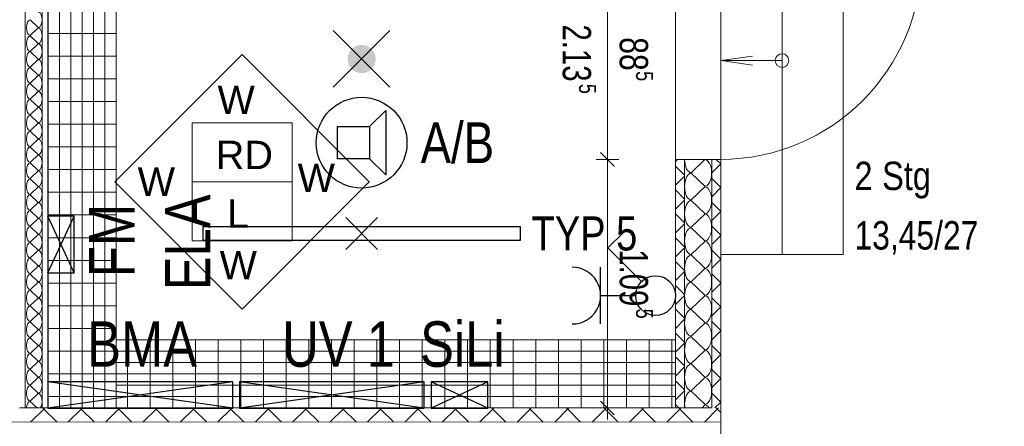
# Model space of a CAD drawing. Extents: x 1101 to 1942, y 41 to 882.
# Tile 94 of 113: x 1533 to 1620, y 690 to 726. Entities that reach past the tile are written whole.
import ezdxf
from ezdxf.lldxf.tags import DXFTag

# ---------------------------------------------------------------- set-up
doc = ezdxf.new("R2010")
doc.units = 0
doc.layers.get('0').update_dxf_attribs({"lineweight": 13})
for name, color, linetype, lineweight in [('Axen', 7, 'Continuous', 25), ('Beschriftung', 7, 'Continuous', 25), ('Fullfläche', 7, 'Continuous', 25), ('Maßlinien', 7, 'Continuous', 25), ('Treppen', 7, 'Continuous', 25), ('Türen-A03CP7E11H', 7, 'Continuous', 25), ('Wände', 7, 'Continuous', 25)]:
    doc.layers.add(name, color=color, linetype=linetype, lineweight=lineweight)
for name, color, linetype, lineweight, true_color in [('BI_E_Beschallung', 5, 'Continuous', 25, 0x0000ff), ('BI_E_Einbruchmeldeanlagen', 5, 'Continuous', 25, 0x0000ff), ('BI_E_Licht', 7, 'Continuous', 25, 0xff6600), ('BI_E_Sicherheitsleuchten', 3, 'Continuous', 25, 0x00ff00), ('BI_E_Starkstrom', 1, 'Continuous', 25, 0xff0000), ('BI_E_Steckdosen', 1, 'Continuous', 25, 0xff0000), ('BI_E_Stromkreis', 1, 'Continuous', 25, 0xff0000), ('BI_E_Trassen 1', 4, 'Continuous', 18, 0x00ffff)]:
    doc.layers.add(name, color=color, linetype=linetype, lineweight=lineweight, true_color=true_color)
doc.styles.get("Standard").update_dxf_attribs({"font": 'arial.ttf'})
tags = doc.linetypes.add('ALL_S25', pattern=[0.001, 0, -0.001]).pattern_tags.tags
tags[6:7] = [DXFTag(74, 4), DXFTag(75, 0), DXFTag(340, '0'), DXFTag(46, 1.0), DXFTag(50, 0.0), DXFTag(44, 0.0), DXFTag(45, 0.0)]
tags[4:5] = [DXFTag(74, 4), DXFTag(75, 0), DXFTag(340, '0'), DXFTag(46, 1.0), DXFTag(50, 0.0), DXFTag(44, 0.0), DXFTag(45, 0.0)]
tags = doc.linetypes.add('PUNKT2_S9-A03CP7E21H', pattern=[0.001, 0, -0.001]).pattern_tags.tags
tags[6:7] = [DXFTag(74, 4), DXFTag(75, 0), DXFTag(340, '0'), DXFTag(46, 1.0), DXFTag(50, 0.0), DXFTag(44, 0.0), DXFTag(45, 0.0)]
tags[4:5] = [DXFTag(74, 4), DXFTag(75, 0), DXFTag(340, '0'), DXFTag(46, 1.0), DXFTag(50, 0.0), DXFTag(44, 0.0), DXFTag(45, 0.0)]
tags = doc.linetypes.add('VERDECKT2_S15', pattern=[0.0035, 0.001, -0.0025]).pattern_tags.tags
tags[6:7] = [DXFTag(74, 4), DXFTag(75, 0), DXFTag(340, '0'), DXFTag(46, 1.0), DXFTag(50, 0.0), DXFTag(44, 0.0), DXFTag(45, 0.0)]
tags[4:5] = [DXFTag(74, 4), DXFTag(75, 0), DXFTag(340, '0'), DXFTag(46, 1.0), DXFTag(50, 0.0), DXFTag(44, 0.0), DXFTag(45, 0.0)]

# ---------------------------------------------------------------- blocks, each defined once
blk = doc.blocks.new('Referenz-A03CP7E41H', base_point=(1127.794, 89.807))
at = {"layer": 'Axen', "color": 0, "linetype": 'ALL_S25', "lineweight": -2, "ltscale": 0.13}
blk.add_line((1594.698, 90.134), (1594.698, 825.648), dxfattribs=at)
at = {"layer": 'Beschriftung', "color": 0, "lineweight": -2}
for p, q in [((1541.268, 711.864), (1552.483, 723.075)), ((1552.483, 723.075), (1563.695, 711.86)), ((1548.082, 711.862), (1548.082, 717.062)), ((1548.082, 717.062), (1556.882, 717.061)), ((1556.882, 717.061), (1556.882, 711.861)), ((1552.48, 700.649), (1541.268, 711.864)), ((1548.081, 706.662), (1548.082, 711.862)), ((1556.882, 711.861), (1548.082, 711.862)), ((1563.695, 711.86), (1552.48, 700.649)), ((1556.882, 711.861), (1556.881, 706.661)), ((1556.881, 706.661), (1548.081, 706.662))]:
    blk.add_line(p, q, dxfattribs=at)
at = {"layer": 'Fullfläche', "color": 0, "lineweight": -2}
for p, q in [((1533.799, 726.134), (1534.499, 725.462)), ((1534.499, 725.434), (1533.799, 724.762)), ((1533.799, 724.734), (1534.499, 724.062)), ((1534.499, 724.034), (1533.799, 723.362)), ((1533.799, 723.334), (1534.499, 722.662)), ((1534.499, 722.634), (1533.799, 721.962)), ((1533.799, 721.934), (1534.499, 721.262)), ((1534.499, 721.234), (1533.799, 720.562)), ((1533.799, 720.534), (1534.499, 719.862)), ((1534.499, 719.834), (1533.799, 719.162)), ((1533.799, 719.134), (1534.499, 718.462)), ((1534.499, 718.434), (1533.799, 717.762)), ((1533.799, 717.734), (1534.499, 717.062)), ((1534.499, 717.034), (1533.799, 716.362)), ((1533.799, 716.334), (1534.499, 715.662)), ((1534.499, 715.634), (1533.799, 714.962)), ((1533.799, 714.934), (1534.499, 714.262)), ((1534.499, 714.234), (1533.799, 713.562)), ((1590.698, 713.664), (1590.882, 713.848)), ((1593.298, 713.824), (1592.098, 712.672)), ((1594.692, 713.459), (1594.303, 713.848)), ((1533.799, 713.534), (1534.499, 712.862)), ((1590.698, 713.249), (1591.498, 712.45)), ((1594.692, 713.455), (1593.898, 712.661)), ((1594.698, 713.462), (1594.694, 713.459)), ((1594.698, 713.451), (1594.694, 713.455)), ((1534.499, 712.834), (1533.799, 712.162)), ((1533.799, 712.134), (1534.499, 711.462)), ((1590.698, 711.564), (1591.498, 712.363)), ((1592.098, 712.624), (1593.298, 711.472)), ((1594.692, 711.359), (1593.898, 712.152)), ((1534.499, 711.434), (1533.799, 710.762)), ((1593.298, 711.424), (1592.098, 710.272)), ((1594.692, 711.355), (1593.898, 710.561)), ((1594.698, 711.362), (1594.694, 711.359)), ((1594.698, 711.351), (1594.694, 711.355)), ((1533.799, 710.734), (1534.499, 710.062)), ((1590.698, 711.149), (1591.498, 710.35)), ((1534.499, 710.034), (1533.799, 709.362)), ((1590.698, 709.464), (1591.498, 710.263)), ((1592.098, 710.224), (1593.298, 709.072)), ((1594.692, 709.259), (1593.898, 710.053)), ((1533.799, 709.334), (1534.499, 708.662)), ((1534.499, 708.634), (1533.799, 707.962)), ((1590.698, 709.049), (1591.498, 708.25)), ((1593.298, 709.024), (1592.098, 707.872)), ((1594.692, 709.255), (1593.898, 708.461)), ((1594.698, 709.262), (1594.694, 709.259)), ((1594.698, 709.251), (1594.694, 709.255)), ((1533.799, 707.934), (1534.499, 707.262)), ((1590.698, 707.364), (1591.498, 708.163)), ((1592.098, 707.824), (1593.298, 706.672)), ((1594.692, 707.159), (1593.898, 707.953)), ((1534.499, 707.234), (1533.799, 706.562)), ((1590.698, 706.949), (1591.498, 706.15)), ((1594.692, 707.155), (1593.898, 706.361)), ((1594.698, 707.162), (1594.694, 707.159)), ((1594.698, 707.151), (1594.694, 707.155)), ((1533.799, 706.534), (1534.499, 705.862)), ((1590.698, 705.264), (1591.498, 706.063)), ((1593.298, 706.624), (1592.098, 705.472)), ((1534.499, 705.834), (1533.799, 705.162)), ((1533.799, 705.134), (1534.499, 704.462)), ((1592.098, 705.424), (1593.298, 704.272)), ((1594.692, 705.059), (1593.898, 705.853)), ((1534.499, 704.434), (1533.799, 703.762)), ((1590.698, 704.849), (1591.498, 704.05)), ((1594.692, 705.055), (1593.898, 704.261)), ((1594.698, 705.062), (1594.694, 705.059)), ((1594.698, 705.051), (1594.694, 705.055)), ((1533.799, 703.734), (1534.499, 703.062)), ((1590.698, 703.164), (1591.498, 703.963)), ((1593.298, 704.224), (1592.098, 703.072)), ((1594.692, 702.959), (1593.898, 703.753)), ((1534.499, 703.034), (1533.799, 702.362)), ((1590.698, 702.749), (1591.498, 701.95)), ((1592.098, 703.024), (1593.298, 701.872)), ((1594.692, 702.955), (1593.898, 702.161)), ((1594.698, 702.962), (1594.694, 702.959)), ((1594.698, 702.951), (1594.694, 702.955)), ((1533.799, 702.334), (1534.499, 701.662)), ((1534.499, 701.634), (1533.799, 700.962)), ((1590.698, 701.064), (1591.498, 701.863)), ((1593.298, 701.824), (1592.098, 700.672)), ((1594.692, 700.859), (1593.898, 701.653)), ((1533.799, 700.934), (1534.499, 700.262)), ((1594.692, 700.855), (1593.898, 700.061)), ((1594.698, 700.862), (1594.694, 700.859)), ((1594.698, 700.851), (1594.694, 700.855)), ((1534.499, 700.234), (1533.799, 699.562)), ((1590.698, 700.649), (1591.498, 699.85)), ((1592.098, 700.624), (1593.298, 699.472)), ((1533.799, 699.534), (1534.499, 698.862)), ((1590.698, 698.964), (1591.498, 699.763)), ((1593.298, 699.424), (1592.098, 698.272)), ((1594.692, 698.759), (1593.898, 699.553)), ((1534.499, 698.834), (1533.799, 698.162)), ((1590.698, 698.549), (1591.498, 697.75)), ((1592.098, 698.224), (1593.298, 697.072)), ((1594.692, 698.755), (1593.898, 697.961)), ((1594.698, 698.762), (1594.694, 698.759)), ((1594.698, 698.751), (1594.694, 698.755)), ((1533.799, 698.134), (1534.499, 697.462)), ((1534.499, 697.434), (1533.799, 696.762)), ((1590.698, 696.864), (1591.498, 697.663)), ((1594.692, 696.659), (1593.898, 697.453)), ((1533.799, 696.734), (1534.499, 696.062)), ((1590.698, 696.449), (1591.498, 695.65)), ((1593.298, 697.024), (1592.098, 695.872)), ((1594.692, 696.655), (1593.898, 695.861)), ((1594.698, 696.662), (1594.695, 696.659)), ((1594.698, 696.651), (1594.695, 696.655)), ((1534.499, 696.034), (1533.799, 695.362)), ((1590.698, 694.764), (1591.498, 695.563)), ((1592.098, 695.824), (1593.298, 694.672)), ((1533.799, 695.334), (1534.499, 694.662)), ((1594.692, 694.559), (1593.898, 695.353)), ((1534.499, 694.634), (1533.799, 693.962)), ((1533.799, 693.934), (1534.499, 693.262)), ((1590.698, 694.349), (1591.498, 693.55)), ((1593.298, 694.624), (1592.098, 693.472)), ((1594.692, 694.555), (1593.898, 693.761)), ((1594.698, 694.562), (1594.695, 694.559)), ((1594.698, 694.551), (1594.695, 694.555)), ((1534.499, 693.234), (1533.799, 692.562)), ((1590.698, 692.664), (1591.498, 693.463)), ((1592.098, 693.424), (1593.298, 692.272)), ((1594.692, 692.459), (1593.898, 693.253)), ((1533.799, 692.534), (1534.409, 691.948)), ((1590.698, 692.25), (1591, 691.948)), ((1593.298, 692.224), (1593.01, 691.947)), ((1594.692, 692.455), (1594.185, 691.948)), ((1594.698, 692.462), (1594.695, 692.459)), ((1594.698, 692.451), (1594.695, 692.455)), ((1534.989, 691.856), (1533.854, 690.719)), ((1534.901, 691.948), (1534.989, 691.86)), ((1535.084, 691.948), (1534.996, 691.86)), ((1534.996, 691.856), (1536.132, 690.719)), ((1538.289, 691.856), (1537.153, 690.719)), ((1538.201, 691.948), (1538.289, 691.86)), ((1538.384, 691.948), (1538.296, 691.86)), ((1538.296, 691.856), (1539.432, 690.719)), ((1541.589, 691.856), (1540.453, 690.719)), ((1541.501, 691.948), (1541.589, 691.86)), ((1541.684, 691.948), (1541.596, 691.86)), ((1541.596, 691.856), (1542.732, 690.718)), ((1544.889, 691.856), (1543.752, 690.718)), ((1544.801, 691.948), (1544.889, 691.86)), ((1544.984, 691.948), (1544.896, 691.86)), ((1544.896, 691.856), (1546.033, 690.718)), ((1548.189, 691.856), (1547.052, 690.718)), ((1548.101, 691.948), (1548.189, 691.86)), ((1548.284, 691.948), (1548.196, 691.86)), ((1548.196, 691.856), (1549.333, 690.718)), ((1551.489, 691.856), (1550.351, 690.718)), ((1551.401, 691.948), (1551.489, 691.86)), ((1551.584, 691.948), (1551.496, 691.86)), ((1551.496, 691.856), (1552.634, 690.717)), ((1554.789, 691.856), (1553.651, 690.717)), ((1554.701, 691.948), (1554.789, 691.86)), ((1554.884, 691.948), (1554.796, 691.86)), ((1554.796, 691.856), (1555.934, 690.717)), ((1558.089, 691.856), (1556.951, 690.717)), ((1558.001, 691.948), (1558.089, 691.86)), ((1558.184, 691.948), (1558.096, 691.86)), ((1558.096, 691.856), (1559.235, 690.716)), ((1561.389, 691.856), (1560.25, 690.716)), ((1561.301, 691.948), (1561.389, 691.86)), ((1561.484, 691.948), (1561.396, 691.86)), ((1561.396, 691.856), (1562.535, 690.716)), ((1564.689, 691.856), (1563.55, 690.716)), ((1564.601, 691.948), (1564.689, 691.86)), ((1564.784, 691.948), (1564.696, 691.86)), ((1564.696, 691.856), (1565.835, 690.716)), ((1567.989, 691.856), (1566.849, 690.716)), ((1567.901, 691.948), (1567.989, 691.86)), ((1568.084, 691.948), (1567.996, 691.86)), ((1567.996, 691.856), (1569.136, 690.715)), ((1571.289, 691.857), (1570.149, 690.715)), ((1571.201, 691.948), (1571.289, 691.86)), ((1571.383, 691.948), (1571.296, 691.86)), ((1571.296, 691.857), (1572.436, 690.715)), ((1574.589, 691.857), (1573.448, 690.715)), ((1574.501, 691.948), (1574.589, 691.86)), ((1574.683, 691.948), (1574.596, 691.86)), ((1574.596, 691.857), (1575.737, 690.714)), ((1577.889, 691.857), (1576.748, 690.714)), ((1577.801, 691.948), (1577.889, 691.86)), ((1577.983, 691.948), (1577.896, 691.86)), ((1577.896, 691.857), (1579.037, 690.714)), ((1581.189, 691.857), (1580.048, 690.714)), ((1581.101, 691.948), (1581.189, 691.86)), ((1581.283, 691.948), (1581.196, 691.86)), ((1581.196, 691.857), (1582.338, 690.714)), ((1584.489, 691.857), (1583.347, 690.714)), ((1584.401, 691.948), (1584.489, 691.86)), ((1584.583, 691.948), (1584.496, 691.86)), ((1584.496, 691.857), (1585.638, 690.713)), ((1587.789, 691.857), (1586.647, 690.713)), ((1587.701, 691.948), (1587.789, 691.86)), ((1587.883, 691.948), (1587.796, 691.86)), ((1587.796, 691.857), (1588.938, 690.713)), ((1591.089, 691.857), (1589.946, 690.713)), ((1591.001, 691.948), (1591.089, 691.86)), ((1591.183, 691.948), (1591.096, 691.86)), ((1591.096, 691.857), (1592.239, 690.713)), ((1594.389, 691.857), (1593.246, 690.712)), ((1594.301, 691.948), (1594.389, 691.86)), ((1594.483, 691.948), (1594.396, 691.86)), ((1594.396, 691.857), (1594.698, 691.554))]:
    blk.add_line(p, q, dxfattribs=at)
for centre, major_axis, start_param, end_param in [((1534.499, 726.148), (0, -0.686), 0, 3.141593), ((1533.799, 725.448), (0, -0.686), 3.141593, 4.712389), ((1533.799, 725.448), (0, -0.686), 4.712389, 6.283185), ((1534.499, 724.748), (0, -0.686), 0, 3.141593), ((1533.799, 724.048), (0, -0.686), 3.141593, 4.712389), ((1533.799, 724.048), (0, -0.686), 4.712389, 6.283185), ((1533.799, 722.648), (0, -0.686), 3.141593, 4.712389), ((1534.499, 723.348), (0, -0.686), 0, 3.141593), ((1533.799, 722.648), (0, -0.686), 4.712389, 6.283185), ((1534.499, 721.948), (0, -0.686), 0, 3.141593), ((1533.799, 721.248), (0, -0.686), 3.141593, 4.712389), ((1533.799, 721.248), (0, -0.686), 4.712389, 6.283185), ((1534.499, 720.548), (0, -0.686), 0, 3.141593), ((1533.799, 719.848), (0, -0.686), 3.141593, 4.712389), ((1533.799, 719.848), (0, -0.686), 4.712389, 6.283185), ((1533.799, 718.448), (0, -0.686), 3.141593, 4.712389), ((1534.499, 719.148), (0, -0.686), 0, 3.141593), ((1533.799, 718.448), (0, -0.686), 4.712389, 6.283185), ((1534.499, 717.748), (0, -0.686), 0, 3.141593), ((1533.799, 717.048), (0, -0.686), 3.141593, 4.712389), ((1533.799, 717.048), (0, -0.686), 4.712389, 6.283185), ((1534.499, 716.348), (0, -0.686), 0, 3.141593), ((1533.799, 715.648), (0, -0.686), 3.141593, 4.712389), ((1533.799, 715.648), (0, -0.686), 4.712389, 6.283185), ((1534.499, 714.948), (0, -0.686), 0, 3.141593), ((1533.799, 714.248), (0, -0.686), 3.141593, 4.712389), ((1533.799, 714.248), (0, -0.686), 4.712389, 6.283185), ((1534.499, 713.548), (0, -0.686), 0, 3.141593), ((1592.098, 713.848), (0, -1.176), 4.712389, 6.283185), ((1593.298, 712.648), (0, -1.176), 0, 3.141593), ((1533.799, 712.848), (0, -0.686), 3.141593, 4.712389), ((1533.799, 712.848), (0, -0.686), 4.712389, 6.283185), ((1533.799, 711.448), (0, -0.686), 3.141593, 4.712389), ((1534.499, 712.148), (0, -0.686), 0, 3.141593), ((1592.098, 711.448), (0, -1.176), 3.141593, 4.712389), ((1533.799, 711.448), (0, -0.686), 4.712389, 6.283185), ((1534.499, 710.748), (0, -0.686), 0, 3.141593), ((1592.098, 711.448), (0, -1.176), 4.712389, 6.283185), ((1593.298, 710.248), (0, -1.176), 0, 3.141593), ((1533.799, 710.048), (0, -0.686), 3.141593, 4.712389), ((1533.799, 710.048), (0, -0.686), 4.712389, 6.283185), ((1534.499, 709.348), (0, -0.686), 0, 3.141593), ((1592.098, 709.048), (0, -1.176), 3.141593, 4.712389), ((1533.799, 708.648), (0, -0.686), 3.141593, 4.712389), ((1533.799, 708.648), (0, -0.686), 4.712389, 6.283185), ((1534.499, 707.948), (0, -0.686), 0, 3.141593), ((1592.098, 709.048), (0, -1.176), 4.712389, 6.283185), ((1593.298, 707.848), (0, -1.176), 0, 3.141593), ((1533.799, 707.248), (0, -0.686), 3.141593, 4.712389), ((1592.098, 706.648), (0, -1.176), 3.141593, 4.712389), ((1533.799, 707.248), (0, -0.686), 4.712389, 6.283185), ((1534.499, 706.548), (0, -0.686), 0, 3.141593), ((1533.799, 705.848), (0, -0.686), 3.141593, 4.712389), ((1592.098, 706.648), (0, -1.176), 4.712389, 6.283185), ((1593.298, 705.448), (0, -1.176), 0, 3.141593), ((1533.799, 705.848), (0, -0.686), 4.712389, 6.283185), ((1533.799, 704.448), (0, -0.686), 3.141593, 4.712389), ((1534.499, 705.148), (0, -0.686), 0, 3.141593), ((1592.098, 704.248), (0, -1.176), 3.141593, 4.712389), ((1533.799, 704.448), (0, -0.686), 4.712389, 6.283185), ((1534.499, 703.748), (0, -0.686), 0, 3.141593), ((1592.098, 704.248), (0, -1.176), 4.712389, 6.283185), ((1533.799, 703.048), (0, -0.686), 3.141593, 4.712389), ((1593.298, 703.048), (0, -1.176), 0, 3.141593), ((1533.799, 703.048), (0, -0.686), 4.712389, 6.283185), ((1534.499, 702.348), (0, -0.686), 0, 3.141593), ((1592.098, 701.848), (0, -1.176), 3.141593, 4.712389), ((1533.799, 701.648), (0, -0.686), 3.141593, 4.712389), ((1533.799, 701.648), (0, -0.686), 4.712389, 6.283185), ((1534.499, 700.948), (0, -0.686), 0, 3.141593), ((1592.098, 701.848), (0, -1.176), 4.712389, 6.283185), ((1593.298, 700.648), (0, -1.176), 0, 3.141593), ((1533.799, 700.248), (0, -0.686), 3.141593, 4.712389), ((1533.799, 700.248), (0, -0.686), 4.712389, 6.283185), ((1534.499, 699.548), (0, -0.686), 0, 3.141593), ((1592.098, 699.448), (0, -1.176), 3.141593, 4.712389), ((1533.799, 698.848), (0, -0.686), 3.141593, 4.712389), ((1592.098, 699.448), (0, -1.176), 4.712389, 6.283185), ((1593.298, 698.248), (0, -1.176), 0, 3.141593), ((1533.799, 698.848), (0, -0.686), 4.712389, 6.283185), ((1534.499, 698.148), (0, -0.686), 0, 3.141593), ((1592.098, 697.048), (0, -1.176), 3.141593, 4.712389), ((1533.799, 697.448), (0, -0.686), 3.141593, 4.712389), ((1533.799, 697.448), (0, -0.686), 4.712389, 6.283185), ((1534.499, 696.748), (0, -0.686), 0, 3.141593), ((1533.799, 696.048), (0, -0.686), 3.141593, 4.712389), ((1592.098, 697.048), (0, -1.176), 4.712389, 6.283185), ((1593.298, 695.848), (0, -1.176), 0, 3.141593), ((1533.799, 696.048), (0, -0.686), 4.712389, 6.283185), ((1534.499, 695.348), (0, -0.686), 0, 3.141593), ((1592.098, 694.648), (0, -1.176), 3.141593, 4.712389), ((1533.799, 694.648), (0, -0.686), 3.141593, 4.712389), ((1533.799, 694.648), (0, -0.686), 4.712389, 6.283185), ((1533.799, 693.248), (0, -0.686), 3.141593, 4.712389), ((1534.499, 693.948), (0, -0.686), 0, 3.141593), ((1592.098, 694.648), (0, -1.176), 4.712389, 6.283185), ((1593.298, 693.448), (0, -1.176), 0, 3.141593), ((1533.799, 693.248), (0, -0.686), 4.712389, 6.283185), ((1534.499, 692.548), (0, -0.686), 0.506003, 3.141593), ((1592.098, 692.248), (0, -1.176), 3.141593, 4.712389), ((1533.799, 691.848), (0, -0.686), 3.141593, 4.566221), ((1592.098, 692.248), (0, -1.176), 4.712389, 4.970759), ((1593.298, 691.048), (0, -1.176), 2.441618, 3.141593)]:
    blk.add_ellipse(centre, major_axis=major_axis, ratio=0.5, start_param=start_param, end_param=end_param, dxfattribs=at)
at = {"layer": 'Maßlinien', "color": 0, "lineweight": -2}
for p, q in [((1584.698, 713.848), (1584.698, 731.548)), ((1584.698, 713.848), (1583.698, 713.848)), ((1585.298, 713.248), (1584.098, 714.448)), ((1584.698, 713.848), (1585.698, 713.848)), ((1584.698, 710.322), (1584.698, 713.848)), ((1584.698, 707.288), (1584.698, 710.322)), ((1584.698, 691.948), (1584.698, 707.288)), ((1585.298, 691.348), (1584.098, 692.548)), ((1584.698, 691.948), (1583.698, 691.948)), ((1584.698, 691.948), (1585.698, 691.948)), ((1584.698, 691.948), (1584.698, 690.948))]:
    blk.add_line(p, q, dxfattribs=at)
at = {"layer": 'Treppen', "color": 0, "lineweight": -2}
for p, q in [((1600.098, 739.623), (1600.098, 705.473)), ((1597.498, 722.948), (1594.698, 722.548)), ((1600.098, 722.548), (1594.698, 722.548)), ((1594.698, 722.548), (1597.698, 722.548)), ((1594.698, 722.548), (1597.498, 722.148)), ((1600.098, 705.473), (1594.698, 705.473))]:
    blk.add_line(p, q, dxfattribs=at)
at = {"layer": 'Treppen', "color": 0, "linetype": 'VERDECKT2_S15', "lineweight": -2, "ltscale": 0.13}
for p, q in [((1605.498, 739.623), (1605.498, 705.473)), ((1605.498, 705.473), (1600.098, 705.473))]:
    blk.add_line(p, q, dxfattribs=at)
at = {"layer": 'Treppen', "color": 0, "lineweight": -2}
blk.add_circle((1600.098, 722.548), 0.6, dxfattribs=at)
at = {"layer": 'Türen-A03CP7E11H', "color": 0, "linetype": 'PUNKT2_S9-A03CP7E21H', "lineweight": -2, "ltscale": 0.13}
for p, q in [((1590.698, 731.548), (1590.698, 713.848)), ((1594.698, 731.548), (1594.698, 713.848))]:
    blk.add_line(p, q, dxfattribs=at)
at = {"layer": 'Türen-A03CP7E11H', "color": 0, "lineweight": -2}
blk.add_ellipse((1594.698, 731.548), major_axis=(0, -17.7), ratio=1, start_param=0, end_param=1.570796, dxfattribs=at)
at = {"layer": 'Wände', "color": 0, "lineweight": -2}
for p, q in [((1533.349, 753.448), (1533.349, 691.948)), ((1534.849, 753.448), (1534.849, 691.948)), ((1535.349, 691.948), (1535.349, 753.448)), ((1590.698, 713.848), (1594.698, 713.848)), ((1590.698, 713.848), (1590.698, 691.948)), ((1590.698, 713.848), (1590.698, 691.948)), ((1591.498, 713.848), (1591.498, 691.948)), ((1593.898, 713.848), (1593.898, 691.947)), ((1594.698, 689.448), (1594.698, 713.848)), ((1593.898, 691.948), (1532.849, 691.948)), ((1594.698, 690.712), (1469.998, 690.727))]:
    blk.add_line(p, q, dxfattribs=at)
at = {"layer": 'Beschriftung', "color": 0, "lineweight": -2, "char_height": 2.49999, "attachment_point": 1, "rotation": 359.99316}
for s, insert in [('{\\fArial;W}', (1550.31, 720.346)), ('{\\fArial;RD}', (1550.158, 715.489)), ('{\\fArial;W}', (1543.269, 713.135)), ('{\\fArial;W}', (1557.375, 713.464)), ('{\\fArial;L}', (1551.157, 710.321)), ('{\\fArial;W}', (1550.496, 705.788))]:
    blk.add_mtext(s, dxfattribs=dict(at, insert=insert))
at = {"layer": 'Maßlinien', "color": 0, "lineweight": -2, "attachment_point": 1, "rotation": 270.00001}
for s, insert, char_height in [('{\\W0.74;\\fArial;2.13}', (1583.255, 725.728), 2.49999), ('{\\W0.76;\\fArial;88}', (1588.28, 724.608), 2.49999), ('{\\W0.76;\\fArial;5}', (1588.723, 721.62), 1.5), ('{\\W0.76;\\fArial;5}', (1583.698, 720.499), 1.5), ('{\\W0.74;\\fArial;1.09}', (1588.28, 705.928), 2.49999), ('{\\W0.76;\\fArial;5}', (1588.723, 700.699), 1.5)]:
    blk.add_mtext(s, dxfattribs=dict(at, insert=insert, char_height=char_height))
at = {"layer": 'Treppen', "color": 0, "lineweight": -2, "char_height": 2.49999, "attachment_point": 1, "rotation": 0.00001}
for s, insert in [('{\\fArial Narrow;2}', (1606.487, 713.645)), ('{\\fArial Narrow;Stg}', (1608.926, 713.645)), ('{\\W0.98;\\fArial Narrow;13,45/27}', (1606.487, 708.405))]:
    blk.add_mtext(s, dxfattribs=dict(at, insert=insert))
blk = doc.blocks.new('NSHV + UV 1-A03CP7HQ1H', base_point=(1552.249, 691.944))
at = {"color": 0, "lineweight": -2}
for p, q in [((1568.549, 694.244), (1552.249, 694.244)), ((1552.249, 694.244), (1552.249, 691.944)), ((1568.549, 691.944), (1552.249, 694.244)), ((1568.549, 694.244), (1552.249, 691.944)), ((1568.549, 691.944), (1568.549, 694.244)), ((1552.249, 691.944), (1568.549, 691.944))]:
    blk.add_line(p, q, dxfattribs=at)
blk = doc.blocks.new('HA-A03CP7HS1H', base_point=(1535.349, 691.944))
at = {"color": 0, "lineweight": -2}
for p, q in [((1551.649, 694.244), (1535.349, 694.244)), ((1535.349, 694.244), (1535.349, 691.944)), ((1551.649, 691.944), (1535.349, 694.244)), ((1551.649, 694.244), (1535.349, 691.944)), ((1551.649, 691.944), (1551.649, 694.244)), ((1535.349, 691.944), (1551.649, 691.944))]:
    blk.add_line(p, q, dxfattribs=at)
blk = doc.blocks.new('Sicherheitsbel. (Bereitschaftsschaltung)-A03CP7HW1H', base_point=(1560.516, 720.193))
at = {"lineweight": -2}
blk.add_hatch(color=0, dxfattribs=at).paths.add_polyline_path([(1563.021, 723.94), (1563.343, 723.896), (1563.643, 723.769), (1563.9, 723.57), (1564.097, 723.312), (1564.221, 723.011), (1564.264, 722.688), (1564.221, 722.366), (1564.097, 722.065), (1563.9, 721.806), (1563.643, 721.607), (1563.343, 721.481), (1563.021, 721.436), (1562.698, 721.481), (1562.399, 721.607), (1562.141, 721.806), (1561.944, 722.065), (1561.82, 722.366), (1561.778, 722.688), (1561.82, 723.011), (1561.944, 723.312), (1562.141, 723.57), (1562.399, 723.769), (1562.698, 723.896)])
at = {"color": 0, "lineweight": -2}
for p, q in [((1560.516, 725.193), (1565.516, 720.193)), ((1565.516, 725.193), (1560.516, 720.193))]:
    blk.add_line(p, q, dxfattribs=at)
blk = doc.blocks.new('Lautsprecher-A03CP7I01H', base_point=(1559.021, 711.314))
at = {"color": 0, "lineweight": -2}
for p, q in [((1565.149, 718.152), (1563.73, 716.733)), ((1565.149, 718.152), (1565.149, 712.477)), ((1560.893, 713.896), (1560.893, 716.733)), ((1560.893, 716.733), (1563.73, 716.733)), ((1563.73, 716.733), (1563.73, 713.896)), ((1563.73, 713.896), (1560.893, 713.896)), ((1565.149, 712.477), (1563.73, 713.896))]:
    blk.add_line(p, q, dxfattribs=at)
at = {"color": 0, "linetype": 'ByBlock', "lineweight": -2, "ltscale": 0.25}
blk.add_circle((1563.021, 715.314), 4, dxfattribs=at)
blk = doc.blocks.new('Ausschalter-A03CP7I41H', base_point=(1584.748, 700.097))
at = {"color": 0, "lineweight": -2}
for p, q in [((1584.748, 706.047), (1586.144, 707.443)), ((1587.696, 703.098), (1584.748, 706.047))]:
    blk.add_line(p, q, dxfattribs=at)
blk.add_circle((1588.948, 701.847), 1.75, dxfattribs=at)
blk = doc.blocks.new('Steckdose_ 1-fach AUFPUTZ-A03CP7I61H', base_point=(1581.598, 699.347))
at = {"color": 0, "lineweight": -2}
for p, q in [((1584.098, 699.347), (1584.098, 704.347)), ((1584.098, 701.847), (1587.198, 701.847))]:
    blk.add_line(p, q, dxfattribs=at)
blk.add_ellipse((1581.598, 701.847), major_axis=(0, -2.5), ratio=1, start_param=0, end_param=3.141593, dxfattribs=at)
blk = doc.blocks.new('NSHV + UV 1-A03CP7K81H', base_point=(1569.149, 691.944))
at = {"color": 0, "lineweight": -2}
for p, q in [((1574.149, 694.244), (1569.149, 694.244)), ((1569.149, 694.244), (1569.149, 691.944)), ((1574.149, 691.944), (1569.149, 694.244)), ((1574.149, 694.244), (1569.149, 691.944)), ((1574.149, 691.944), (1574.149, 694.244)), ((1569.149, 691.944), (1574.149, 691.944))]:
    blk.add_line(p, q, dxfattribs=at)
blk = doc.blocks.new('NSHV + UV 1-A03CP7KA1H', base_point=(1535.358, 703.856))
at = {"color": 0, "lineweight": -2}
for p, q in [((1537.657, 708.856), (1535.357, 708.856)), ((1535.357, 708.856), (1535.357, 703.856)), ((1535.357, 703.856), (1537.657, 708.856)), ((1537.657, 703.856), (1535.357, 708.856)), ((1537.657, 703.856), (1537.657, 708.856)), ((1535.357, 703.856), (1537.657, 703.856))]:
    blk.add_line(p, q, dxfattribs=at)
blk = doc.blocks.new('Gitterrinne-A03CP7LE1H', base_point=(1535.371, 691.948))
at = {"color": 0, "linetype": 'ByBlock', "lineweight": -2, "ltscale": 0.18}
for p, q in [((1535.371, 691.948), (1535.371, 753.451)), ((1541.371, 752.948), (1535.371, 752.948)), ((1536.371, 691.948), (1536.371, 753.451)), ((1537.371, 691.948), (1537.371, 753.451)), ((1538.371, 691.948), (1538.371, 753.451)), ((1539.371, 691.948), (1539.371, 753.451)), ((1540.371, 691.948), (1540.371, 753.451)), ((1541.371, 691.948), (1541.371, 753.451)), ((1541.371, 750.948), (1535.371, 750.948)), ((1541.371, 748.948), (1535.371, 748.948)), ((1541.371, 746.948), (1535.371, 746.948)), ((1541.371, 744.948), (1535.371, 744.948)), ((1541.371, 742.948), (1535.371, 742.948)), ((1541.371, 740.948), (1535.371, 740.948)), ((1541.371, 738.948), (1535.371, 738.948)), ((1541.371, 736.948), (1535.371, 736.948)), ((1541.371, 734.948), (1535.371, 734.948)), ((1541.371, 732.948), (1535.371, 732.948)), ((1541.371, 730.948), (1535.371, 730.948)), ((1541.371, 728.948), (1535.371, 728.948)), ((1541.371, 726.948), (1535.371, 726.948)), ((1541.371, 724.948), (1535.371, 724.948)), ((1541.371, 722.948), (1535.371, 722.948)), ((1541.371, 720.948), (1535.371, 720.948)), ((1541.371, 718.948), (1535.371, 718.948)), ((1541.371, 716.948), (1535.371, 716.948)), ((1541.371, 714.948), (1535.371, 714.948)), ((1541.371, 712.948), (1535.371, 712.948)), ((1541.371, 710.948), (1535.371, 710.948)), ((1541.371, 708.948), (1535.371, 708.948)), ((1541.371, 706.948), (1535.371, 706.948)), ((1541.371, 704.948), (1535.371, 704.948)), ((1541.371, 702.948), (1535.371, 702.948)), ((1541.371, 700.948), (1535.371, 700.948)), ((1541.371, 698.948), (1535.371, 698.948)), ((1541.371, 696.948), (1535.371, 696.948)), ((1541.371, 694.948), (1535.371, 694.948)), ((1541.371, 692.948), (1535.371, 692.948))]:
    blk.add_line(p, q, dxfattribs=at)
blk = doc.blocks.new('Gitterrinne-A03CP7LI1H', base_point=(1541.371, 691.948))
at = {"color": 0, "linetype": 'ByBlock', "lineweight": -2, "ltscale": 0.18}
for p, q in [((1541.371, 697.948), (1590.698, 697.948)), ((1542.371, 691.948), (1542.371, 697.948)), ((1544.371, 691.948), (1544.371, 697.948)), ((1546.371, 691.948), (1546.371, 697.948)), ((1548.371, 691.948), (1548.371, 697.948)), ((1550.371, 691.948), (1550.371, 697.948)), ((1552.371, 691.948), (1552.371, 697.948)), ((1554.371, 691.948), (1554.371, 697.948)), ((1556.371, 691.948), (1556.371, 697.948)), ((1558.371, 691.948), (1558.371, 697.948)), ((1560.371, 691.948), (1560.371, 697.948)), ((1562.371, 691.948), (1562.371, 697.948)), ((1564.371, 691.948), (1564.371, 697.948)), ((1566.371, 691.948), (1566.371, 697.948)), ((1568.371, 691.948), (1568.371, 697.948)), ((1570.371, 691.948), (1570.371, 697.948)), ((1572.371, 691.948), (1572.371, 697.948)), ((1574.371, 691.948), (1574.371, 697.948)), ((1576.371, 691.948), (1576.371, 697.948)), ((1578.371, 691.948), (1578.371, 697.948)), ((1580.371, 691.948), (1580.371, 697.948)), ((1582.371, 691.948), (1582.371, 697.948)), ((1584.371, 691.948), (1584.371, 697.948)), ((1586.371, 691.948), (1586.371, 697.948)), ((1588.371, 691.948), (1588.371, 697.948)), ((1590.371, 691.948), (1590.371, 697.948)), ((1541.371, 696.948), (1590.698, 696.948)), ((1541.371, 695.948), (1590.698, 695.948)), ((1541.371, 694.948), (1590.698, 694.948)), ((1541.371, 693.948), (1590.698, 693.948)), ((1541.371, 692.948), (1590.698, 692.948)), ((1541.371, 691.948), (1590.698, 691.948))]:
    blk.add_line(p, q, dxfattribs=at)
blk = doc.blocks.new('RZB Planox 33_54W-A03CP7M61H', base_point=(1549.032, 705.922))
at = {"color": 0, "lineweight": -2}
for p, q in [((1564.423, 708.722), (1561.623, 705.922)), ((1561.623, 708.722), (1564.423, 705.922)), ((1549.033, 706.712), (1549.033, 707.932)), ((1549.033, 707.932), (1577.013, 707.932)), ((1577.013, 707.932), (1577.013, 706.712)), ((1577.013, 706.712), (1549.033, 706.712))]:
    blk.add_line(p, q, dxfattribs=at)

msp = doc.modelspace()

# ---------------------------------------------------------------- block references
at = {"color": 251, "lineweight": 13, "ltscale": 0.13, "true_color": 0x5f5f5f}
msp.add_blockref('Referenz-A03CP7E41H', (1127.794, 89.807), dxfattribs=at)
at = {"layer": 'BI_E_Beschallung', "ltscale": 0.25}
msp.add_blockref('Lautsprecher-A03CP7I01H', (1559.021, 711.314), dxfattribs=at)
at = {"layer": 'BI_E_Einbruchmeldeanlagen', "linetype": 'Continuous', "ltscale": 0.25}
msp.add_blockref('HA-A03CP7HS1H', (1535.349, 691.944), dxfattribs=at)
at = {"layer": 'BI_E_Licht', "linetype": 'Continuous', "ltscale": 0.25}
msp.add_blockref('RZB Planox 33_54W-A03CP7M61H', (1549.032, 705.922), dxfattribs=at)
at = {"layer": 'BI_E_Sicherheitsleuchten', "linetype": 'Continuous', "ltscale": 0.25}
msp.add_blockref('Sicherheitsbel. (Bereitschaftsschaltung)-A03CP7HW1H', (1560.516, 720.193), dxfattribs=at)
at = {"layer": 'BI_E_Starkstrom', "color": 5, "linetype": 'Continuous', "ltscale": 0.25, "true_color": 0x0000ff}
msp.add_blockref('NSHV + UV 1-A03CP7KA1H', (1535.358, 703.856), dxfattribs=at)
at = {"layer": 'BI_E_Starkstrom', "linetype": 'Continuous', "ltscale": 0.25}
for name, p in [('Ausschalter-A03CP7I41H', (1584.748, 700.097)), ('NSHV + UV 1-A03CP7HQ1H', (1552.249, 691.944))]:
    msp.add_blockref(name, p, dxfattribs=at)
at = {"layer": 'BI_E_Starkstrom', "color": 3, "linetype": 'Continuous', "ltscale": 0.25, "true_color": 0x00ff00}
msp.add_blockref('NSHV + UV 1-A03CP7K81H', (1569.149, 691.944), dxfattribs=at)
at = {"layer": 'BI_E_Steckdosen', "linetype": 'Continuous', "ltscale": 0.25}
msp.add_blockref('Steckdose_ 1-fach AUFPUTZ-A03CP7I61H', (1581.598, 699.347), dxfattribs=at)
at = {"layer": 'BI_E_Trassen 1', "ltscale": 0.18}
for name, p in [('Gitterrinne-A03CP7LE1H', (1535.371, 691.948)), ('Gitterrinne-A03CP7LI1H', (1541.371, 691.948))]:
    msp.add_blockref(name, p, dxfattribs=at)

# ---------------------------------------------------------------- texts
at = {"layer": 'BI_E_Beschallung', "ltscale": 0.25, "insert": (1568.221, 717.114), "char_height": 3.6, "attachment_point": 1}
msp.add_mtext('{\\W0.8;\\fArial;A/B}', dxfattribs=at)
at = {"layer": 'BI_E_Einbruchmeldeanlagen', "ltscale": 0.25, "insert": (1538.82, 699.578), "char_height": 4, "attachment_point": 1}
msp.add_mtext('{\\W0.8;\\fArial;BMA}', dxfattribs=at)
at = {"layer": 'BI_E_Licht', "ltscale": 0.25, "insert": (1578.013, 708.822), "char_height": 3, "attachment_point": 1}
msp.add_mtext('{\\W0.8;\\fArial;TYP 5}', dxfattribs=at)
at = {"layer": 'BI_E_Stromkreis', "color": 5, "ltscale": 0.25, "true_color": 0x0000ff, "char_height": 4, "attachment_point": 1, "rotation": 90}
for s, insert in [('{\\W0.8;\\fArial;ELA}', (1545.671, 702.312)), ('{\\W0.8;\\fArial;FM}', (1538.991, 703.475))]:
    msp.add_mtext(s, dxfattribs=dict(at, insert=insert))
at = {"layer": 'BI_E_Stromkreis', "ltscale": 0.25, "insert": (1556.017, 699.578), "char_height": 4, "attachment_point": 1}
msp.add_mtext('{\\W0.8;\\fArial;UV 1}', dxfattribs=at)
at = {"layer": 'BI_E_Stromkreis', "color": 3, "ltscale": 0.25, "true_color": 0x00ff00, "insert": (1568.179, 699.578), "char_height": 4, "attachment_point": 1}
msp.add_mtext('{\\W0.8;\\fArial;SiLi}', dxfattribs=at)

doc.saveas('drawing.dxf')
